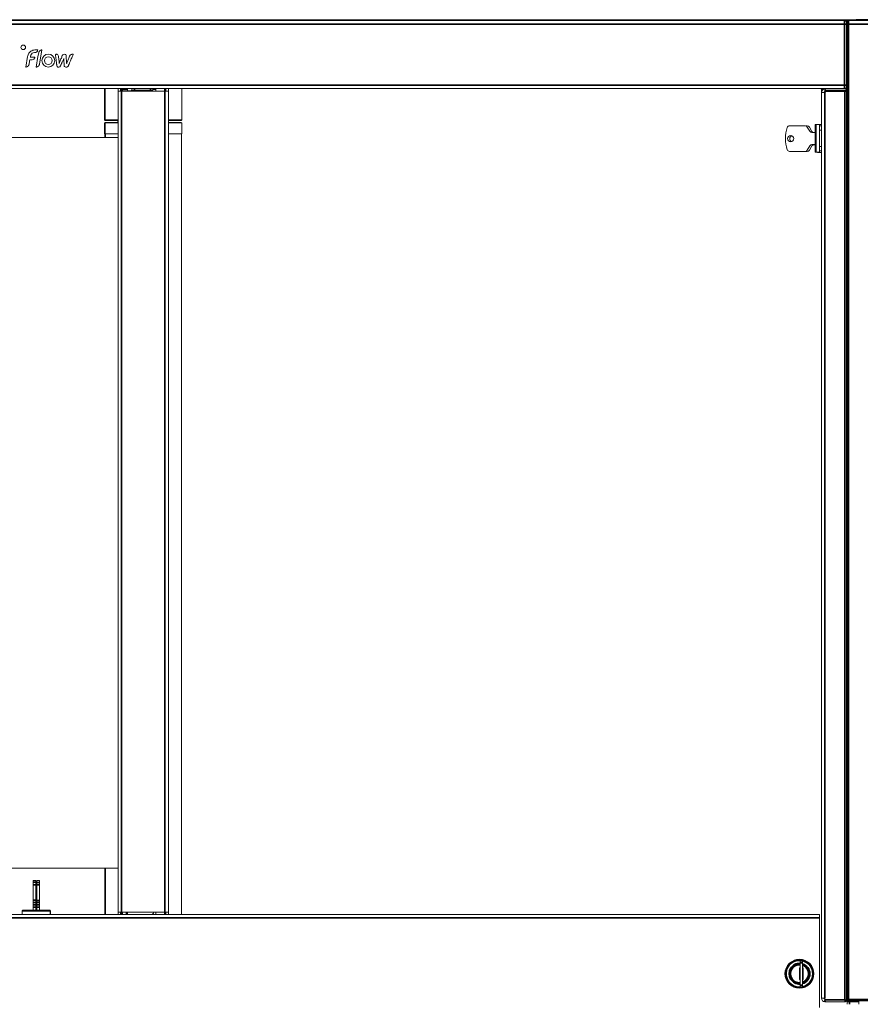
# Model space of a CAD drawing. Header units: millimetres. Extents: x 4 to 1188, y 1 to 840.
# Tile 71 of 256: x 498 to 587, y 319 to 423. Entities that reach past the tile are written whole.
import ezdxf

# ---------------------------------------------------------------- set-up
doc = ezdxf.new("R2010")
doc.units = ezdxf.units.MM
doc.layers.add('1', color=7, linetype='Continuous')
doc.styles.add('Arial Unicode MS', font='Arial Unicode MS')
doc.dimstyles.get("Standard").update_dxf_attribs({"dimtxt": 0.18, "dimasz": 0.18, "dimexe": 0.18, "dimexo": 0.0625, "dimgap": 0.09, "dimtad": 0, "dimtih": 1, "dimtoh": 1, "dimdec": 4, "dimzin": 0, "dimdsep": 46, "dimtxsty": 'Standard', "dimcen": 0.09, "dimadec": 0, "dimazin": 0, "dimtfac": 1, "dimtdec": 4, "dimtofl": 0, "dimtmove": 0, "dimatfit": 3, "dimfxl": 0, "dimtolj": 1, "dimtzin": 0, "dimarcsym": 0})

# ---------------------------------------------------------------- blocks, each defined once
blk = doc.blocks.new('_U51')
at = {"layer": '1', "color": 18, "lineweight": 35}
for p, q in [((512.6, 533.09), (632.65, 533.09)), ((630.65, 533.09), (630.65, 291.23)), ((596.98, 291.23), (632.65, 291.23))]:
    blk.add_line(p, q, dxfattribs=at)
at = {"layer": '1', "color": 18, "lineweight": 70}
for points in [[(630.65, 533.09), (631.43, 529.59), (629.87, 529.59)], [(630.65, 291.23), (629.87, 294.73), (631.43, 294.73)]]:
    blk.add_solid(points, dxfattribs=at)
at = {"layer": '1', "color": 18, "linetype": 'Continuous', "lineweight": 13, "insert": (629.41, 405.82), "char_height": 3, "attachment_point": 7, "rotation": 90, "line_spacing_factor": 1.047437, "style": 'Arial Unicode MS'}
blk.add_mtext('\\fArial Unicode MS|b0|i0;\\W1.0000;{\\H1.21x;(}1814{\\H1.21x;)}', dxfattribs=at)
blk = doc.blocks.new('_U54')
at = {"layer": '1', "color": 18, "lineweight": 35}
for p, q in [((512.55, 533.09), (618.65, 533.09)), ((616.65, 533.09), (616.65, 423.23)), ((586.92, 423.23), (618.65, 423.23))]:
    blk.add_line(p, q, dxfattribs=at)
at = {"layer": '1', "color": 18, "lineweight": 70}
for points in [[(616.65, 533.09), (617.43, 529.59), (615.87, 529.59)], [(616.65, 423.23), (615.87, 426.73), (617.43, 426.73)]]:
    blk.add_solid(points, dxfattribs=at)
at = {"layer": '1', "color": 18, "linetype": 'Continuous', "lineweight": 13, "insert": (615.41, 472.99), "char_height": 3, "attachment_point": 7, "rotation": 90, "line_spacing_factor": 1.047437, "style": 'Arial Unicode MS'}
blk.add_mtext('\\fArial Unicode MS|b0|i0;\\W1.0000;{\\H1.21x;(}824{\\H1.21x;)}', dxfattribs=at)

msp = doc.modelspace()

# ---------------------------------------------------------------- linework, layer by layer
at = {"layer": '1', "color": 154, "linetype": 'Continuous', "lineweight": 13}
for p, q in [((414.0296, 423.2286), (585.9229, 423.2286)), ((414.2763, 423.1386), (585.6763, 423.1386)), ((585.8763, 422.9386), (585.8763, 422.7653)), ((587.5229, 423.2286), (585.9225, 423.2286)), ((585.9229, 423.2286), (585.9229, 423.162)), ((585.9229, 423.2153), (589.922, 423.2153)), ((585.9229, 423.162), (585.9229, 422.542)), ((585.9763, 423.0086), (585.9763, 422.742)), ((586.1096, 423.142), (589.8429, 423.142)), ((585.8763, 422.7653), (585.8763, 416.292)), ((585.8763, 422.542), (585.9763, 422.542)), ((585.9763, 319.2086), (585.9763, 422.742)), ((500.2348, 419.7276), (500.1592, 419.3158)), ((500.3125, 418.5051), (500.5833, 420.0238)), ((499.0599, 419.3158), (498.8647, 418.2089)), ((500.1592, 419.3158), (499.964, 418.2089)), ((502.3905, 418.8049), (502.3367, 419.2945)), ((585.8763, 416.6086), (585.9763, 416.6086)), ((414.2763, 415.9186), (585.6763, 415.9186)), ((507.2157, 415.9186), (507.2157, 412.6097)), ((507.2768, 415.9186), (507.2768, 412.6097)), ((508.6496, 415.6553), (508.6496, 415.9186)), ((508.6496, 415.6553), (508.6496, 328.5886)), ((508.6496, 415.6553), (509.0229, 415.6553)), ((508.9163, 415.6553), (508.9163, 415.9186)), ((508.9435, 415.9186), (508.9435, 415.7097)), ((509.6459, 415.8097), (508.9435, 415.8097)), ((508.9435, 415.7097), (508.9435, 415.6553)), ((509.0229, 415.6553), (513.6096, 415.6553)), ((509.1129, 415.6553), (509.1129, 415.6753)), ((509.1129, 415.6753), (509.5129, 415.6753)), ((509.6196, 415.6753), (509.5129, 415.6753)), ((509.5129, 415.6753), (509.5129, 415.6553)), ((512.1529, 415.6753), (509.6196, 415.6753)), ((509.6435, 415.8097), (509.6435, 415.8023)), ((510.1263, 415.7553), (510.1263, 415.9186)), ((510.1263, 415.7553), (510.3929, 415.7553)), ((512.0863, 415.7553), (510.3929, 415.7553)), ((510.4435, 415.6753), (510.4435, 415.7553)), ((510.9096, 415.7553), (510.9096, 415.6753)), ((511.7096, 415.6753), (511.7096, 415.7553)), ((512.3529, 415.7553), (512.0863, 415.7553)), ((512.2435, 415.7553), (512.2435, 415.6595)), ((512.3529, 415.9186), (512.3529, 415.7553)), ((512.6496, 415.8097), (512.3529, 415.8097)), ((512.6496, 415.9178), (512.6496, 415.6544)), ((513.6096, 415.6553), (513.9829, 415.6553)), ((513.7163, 415.6553), (513.7163, 415.9186)), ((513.9829, 415.6553), (513.9829, 415.9186)), ((514.0101, 415.843), (513.9829, 415.843)), ((513.9829, 415.6553), (513.9829, 328.5886)), ((514.0101, 415.843), (514.0101, 415.9186)), ((514.0101, 328.342), (514.0101, 415.843)), ((515.4101, 412.6097), (515.4101, 415.9186)), ((583.2296, 415.8153), (583.2296, 415.642)), ((583.2296, 415.5086), (583.2296, 415.642)), ((583.2296, 415.5086), (583.6029, 415.5086)), ((583.2296, 415.5086), (583.2296, 319.482)), ((583.6029, 415.882), (585.8963, 415.882)), ((583.6029, 415.882), (583.6029, 415.8705)), ((583.6029, 415.6153), (583.6029, 415.8705)), ((583.7363, 415.6153), (583.6029, 415.6153)), ((583.7301, 415.602), (585.6963, 415.602)), ((583.7363, 415.6153), (585.7629, 415.6153)), ((585.6763, 415.9186), (585.7363, 415.9186)), ((585.8963, 415.602), (585.6963, 415.602)), ((585.8696, 415.9186), (585.7363, 415.9186)), ((585.8963, 415.6153), (585.7629, 415.6153)), ((585.8896, 415.9186), (585.869, 415.9186)), ((585.8696, 416.0674), (585.8696, 415.9186)), ((585.8762, 416.1886), (585.9763, 416.1886)), ((585.8763, 416.1186), (585.8763, 416.292)), ((585.8896, 416.1886), (585.8896, 415.9186)), ((585.8962, 415.882), (585.9029, 415.882)), ((585.8963, 415.882), (585.8963, 415.8705)), ((585.8963, 415.8705), (585.8963, 415.6153)), ((585.9029, 415.6153), (585.8963, 415.6153)), ((585.9029, 415.602), (585.8963, 415.602)), ((585.8963, 415.602), (585.8963, 319.242)), ((585.9029, 415.882), (585.9029, 415.8705)), ((585.9029, 415.8705), (585.9029, 415.6153)), ((585.9029, 415.602), (585.9029, 415.2752)), ((585.8963, 415.2753), (585.9763, 415.2753)), ((507.2157, 412.6097), (507.2824, 412.543)), ((507.2157, 412.6097), (507.2768, 412.6097)), ((507.2768, 412.6097), (507.3435, 412.543)), ((508.6767, 412.6097), (507.2768, 412.6097)), ((507.3435, 412.543), (507.2824, 412.543)), ((507.3435, 412.543), (508.6768, 412.543)), ((508.6157, 412.3424), (508.6157, 412.5418)), ((514.0099, 412.543), (514.1719, 412.543)), ((514.219, 412.6097), (514.01, 412.6097)), ((514.1719, 412.543), (515.3435, 412.543)), ((515.4101, 412.6097), (514.219, 412.6097)), ((515.3435, 412.543), (515.4101, 412.6097)), ((507.2824, 412.343), (507.2157, 412.2764)), ((507.2157, 412.2764), (507.2157, 411.143)), ((507.2157, 412.2764), (507.2767, 412.2764)), ((507.3435, 412.343), (507.2768, 412.2764)), ((507.2768, 412.2764), (507.2768, 411.143)), ((508.6769, 412.2764), (507.2768, 412.2764)), ((507.3434, 412.343), (507.2824, 412.343)), ((507.3435, 412.343), (508.6158, 412.343)), ((515.4101, 412.2764), (514.0099, 412.2764)), ((514.0101, 412.343), (515.3435, 412.343)), ((515.4101, 412.2764), (515.3435, 412.343)), ((515.4101, 411.143), (515.4101, 412.2764)), ((581.4999, 411.9829), (579.8522, 411.9829)), ((581.7199, 411.9753), (581.5632, 411.9753)), ((581.9926, 411.3962), (581.7309, 411.8496)), ((582.2126, 411.3886), (581.9509, 411.842)), ((582.5496, 412.0662), (582.5496, 410.6496)), ((583.0163, 412.1329), (582.6163, 412.1329)), ((583.0163, 412.1329), (583.0163, 410.6496)), ((583.2296, 412.1253), (583.0163, 412.1253)), ((583.2296, 411.9829), (583.0163, 411.9829)), ((583.2296, 411.5315), (583.0163, 411.5315)), ((508.6494, 410.742), (491.3163, 410.742)), ((507.2767, 411.143), (507.2157, 411.143)), ((507.2606, 411.143), (507.2606, 410.7408)), ((507.2768, 411.143), (508.6159, 411.143)), ((507.3212, 411.143), (507.3212, 410.7408)), ((514.0099, 411.143), (515.4101, 411.143)), ((515.3652, 328.3425), (515.3652, 411.143)), ((582.5496, 411.2629), (582.2236, 411.2629)), ((582.5496, 410.6496), (582.5496, 409.2329)), ((583.0163, 410.6496), (583.0163, 409.1662)), ((579.8522, 409.2629), (581.4999, 409.2629)), ((580.0722, 409.2553), (581.7199, 409.2553)), ((581.7309, 409.3962), (581.9926, 409.8496)), ((581.9509, 409.3886), (582.2126, 409.842)), ((582.2236, 409.9829), (582.5496, 409.9829)), ((582.4436, 409.9753), (582.5496, 409.9753)), ((583.0163, 409.7677), (583.2296, 409.7677)), ((583.0163, 409.3162), (583.2296, 409.3162)), ((582.6163, 409.1662), (583.0163, 409.1662)), ((582.8363, 409.1586), (583.2296, 409.1586)), ((491.3163, 333.2753), (508.6494, 333.2753)), ((507.2606, 333.2757), (507.2606, 328.3425)), ((507.3212, 333.2757), (507.3212, 328.3425)), ((499.6563, 331.9553), (499.6496, 331.9553)), ((499.6496, 331.7582), (499.6496, 331.9553)), ((499.6496, 331.506), (499.6496, 331.7582)), ((499.6496, 329.8583), (499.6496, 331.506)), ((499.9229, 331.9686), (499.6563, 331.9686)), ((499.6563, 331.7715), (499.6563, 331.9686)), ((499.6563, 331.5194), (499.6563, 331.7715)), ((499.6563, 329.8716), (499.6563, 331.5194)), ((499.9229, 331.7715), (499.9229, 331.9686)), ((499.9229, 331.7715), (499.9229, 331.5194)), ((499.9229, 329.8716), (499.9229, 331.5194)), ((500.3029, 331.9686), (500.0363, 331.9686)), ((500.0363, 331.7715), (500.0363, 331.9686)), ((500.0363, 331.5194), (500.0363, 331.7715)), ((500.0363, 331.5194), (500.0363, 329.8716)), ((500.3096, 331.9553), (500.0429, 331.9553)), ((500.0429, 331.7582), (500.0429, 331.9553)), ((500.0429, 331.506), (500.0429, 331.7582)), ((500.0429, 331.506), (500.0429, 329.8583)), ((500.3029, 331.9553), (500.3029, 331.9686)), ((500.3096, 331.7582), (500.3096, 331.9553)), ((500.3096, 331.7582), (500.3096, 331.506)), ((500.3096, 331.506), (500.3096, 329.8583)), ((499.6496, 329.6273), (499.6496, 329.8583)), ((499.6496, 329.3656), (499.6496, 329.6273)), ((499.6496, 329.1347), (499.6496, 329.3656)), ((499.6496, 328.8219), (499.6496, 329.1347)), ((499.6563, 329.6407), (499.6563, 329.8716)), ((499.6563, 329.3789), (499.6563, 329.6407)), ((499.6563, 329.148), (499.6563, 329.3789)), ((499.6563, 328.8219), (499.6563, 329.148)), ((499.9229, 329.8716), (499.9229, 329.6407)), ((499.9229, 329.3789), (499.9229, 329.6407)), ((499.9229, 329.3789), (499.9229, 329.148)), ((499.9229, 328.8219), (499.9229, 329.148)), ((500.0363, 329.6407), (500.0363, 329.8716)), ((500.0363, 329.6407), (500.0363, 329.3789)), ((500.0363, 329.148), (500.0363, 329.3789)), ((500.0363, 329.148), (500.0363, 328.822)), ((500.0429, 329.6273), (500.0429, 329.8583)), ((500.0429, 329.6273), (500.0429, 329.3656)), ((500.0429, 329.1347), (500.0429, 329.3656)), ((500.0429, 329.1347), (500.0429, 328.8086)), ((500.3096, 329.8583), (500.3096, 329.6273)), ((500.3096, 329.6273), (500.3096, 329.3656)), ((500.3096, 329.3656), (500.3096, 329.1347)), ((500.3096, 329.1347), (500.3096, 328.8086)), ((416.9229, 328.342), (583.0296, 328.342)), ((498.4863, 328.7553), (498.4863, 328.3553)), ((498.4929, 328.742), (498.4929, 328.342)), ((498.5729, 328.822), (498.5529, 328.822)), ((501.3929, 328.8086), (498.5596, 328.8086)), ((498.5729, 328.822), (500.043, 328.822)), ((500.3096, 328.822), (501.4063, 328.822)), ((501.4596, 328.342), (501.4596, 328.742)), ((501.4596, 328.3553), (501.4729, 328.3553)), ((501.4663, 328.342), (501.4663, 328.3553)), ((501.4729, 328.3553), (501.4729, 328.7553)), ((508.6496, 328.3419), (508.6496, 328.5886)), ((508.6496, 328.5886), (509.0229, 328.5886)), ((508.9163, 328.3419), (508.9163, 328.5886)), ((508.9435, 328.342), (508.9435, 328.5886)), ((509.0229, 328.5886), (513.6096, 328.5886)), ((509.1129, 328.342), (509.1129, 328.5886)), ((509.5129, 328.5886), (509.5129, 328.342)), ((512.3796, 328.342), (512.3796, 328.4682)), ((512.6496, 328.5893), (512.6496, 328.3424)), ((513.6096, 328.5886), (513.9829, 328.5886)), ((513.7163, 328.5886), (513.7163, 328.3419)), ((513.9829, 328.5886), (513.9829, 328.3419)), ((583.0289, 328.342), (583.0363, 328.342)), ((583.0296, 328.0086), (583.0296, 328.342)), ((583.0296, 318.502), (583.0296, 328.0086)), ((583.0363, 328.0086), (583.0363, 328.342)), ((583.0363, 318.8354), (583.0363, 328.0086)), ((579.9733, 323.2365), (579.7449, 323.0879)), ((580.4372, 323.5383), (580.2088, 323.3897)), ((580.9629, 322.6886), (580.8963, 322.6886)), ((580.8963, 322.6886), (580.8963, 321.462)), ((580.9629, 323.2286), (580.9629, 323.4086)), ((580.9629, 323.4086), (581.2296, 323.4086)), ((580.9629, 323.2286), (580.9629, 320.8686)), ((581.4404, 323.4552), (581.1975, 323.5787)), ((581.2296, 323.4086), (581.2296, 323.2286)), ((581.2296, 323.2286), (581.2296, 320.8686)), ((581.2963, 322.6886), (581.2296, 322.6886)), ((581.2963, 321.462), (581.2963, 322.6886)), ((581.9338, 323.2043), (581.6908, 323.3279)), ((579.3997, 322.4093), (579.4142, 322.1371)), ((579.4291, 321.8566), (579.4436, 321.5845)), ((582.3634, 322.294), (582.3489, 322.5661)), ((582.3928, 322.4093), (582.3783, 322.1371)), ((582.3928, 321.7413), (582.3783, 322.0134)), ((582.3981, 322.3844), (582.385, 322.1371)), ((582.3981, 321.7662), (582.385, 322.0134)), ((579.8588, 320.9463), (580.1017, 320.8227)), ((580.3521, 320.6954), (580.595, 320.5718)), ((580.8963, 321.462), (580.9629, 321.462)), ((580.9629, 320.6886), (580.9629, 320.8686)), ((581.2296, 320.6886), (580.9629, 320.6886)), ((581.2296, 321.462), (581.2963, 321.462)), ((581.2296, 320.8686), (581.2296, 320.6886)), ((581.3553, 320.6123), (581.5837, 320.7609)), ((581.8192, 320.9141), (582.0476, 321.0627)), ((583.6029, 319.482), (583.2296, 319.482)), ((583.6029, 319.482), (583.6029, 319.3086)), ((583.6029, 319.242), (583.6029, 319.3086)), ((583.7363, 319.1086), (583.6029, 319.1086)), ((585.7629, 319.1086), (583.7363, 319.1086)), ((585.892, 319.2086), (585.9763, 319.2086)), ((585.9496, 319.2086), (585.9496, 319.202)), ((585.9496, 319.202), (585.9496, 319.0953)), ((585.9496, 319.0953), (586.2163, 319.0953)), ((585.9496, 318.8353), (585.9496, 319.0953)), ((586.1096, 319.342), (585.9763, 319.2086)), ((589.9763, 319.2086), (585.9763, 319.2086)), ((587.1763, 319.0953), (586.2163, 319.0953)), ((587.1763, 319.202), (587.0429, 319.202)), ((587.0429, 319.0953), (587.0429, 319.202)), ((587.1763, 319.2089), (587.1763, 318.8367))]:
    msp.add_line(p, q, dxfattribs=at)
at = {"layer": '1', "color": 154, "linetype": 'Continuous', "lineweight": 35}
for p, q in [((585.9229, 423.162), (414.0296, 423.162)), ((585.6763, 422.7653), (585.6763, 423.1386)), ((589.9229, 423.162), (585.9229, 423.162)), ((586.1096, 422.742), (586.1096, 423.142)), ((414.2763, 422.7653), (585.6763, 422.7653)), ((585.8763, 422.7653), (585.6763, 422.7653)), ((585.6763, 416.292), (585.6763, 422.7653)), ((585.9763, 422.142), (585.8763, 422.142)), ((586.1096, 422.742), (585.9763, 422.742)), ((586.1096, 422.742), (586.1096, 319.342)), ((589.8429, 422.742), (586.1096, 422.742)), ((414.2763, 416.292), (585.6763, 416.292)), ((508.9435, 415.7097), (508.9163, 415.7097)), ((509.0229, 415.6553), (509.0229, 328.5886)), ((509.0777, 415.8085), (509.0777, 415.6541)), ((509.6196, 415.6753), (509.6196, 415.6553)), ((510.3929, 415.9186), (510.3929, 415.7553)), ((512.0863, 415.7553), (512.0863, 415.9186)), ((513.6096, 415.9183), (513.6096, 415.6541)), ((513.6096, 415.6553), (513.6096, 328.5886)), ((583.2296, 415.8153), (583.39, 415.8153)), ((583.2296, 415.642), (583.2542, 415.642)), ((583.6029, 415.5086), (583.6029, 319.482)), ((583.7363, 415.682), (583.7363, 415.6153)), ((585.7629, 415.682), (583.7363, 415.682)), ((585.8763, 416.292), (585.6763, 416.292)), ((585.6763, 415.9186), (585.6763, 416.292)), ((585.6963, 319.3086), (585.6963, 415.602)), ((585.7363, 415.9186), (585.7363, 415.9278)), ((585.7629, 415.6153), (585.7629, 415.682)), ((582.6163, 410.6496), (582.6163, 412.1329)), ((582.6163, 409.1662), (582.6163, 410.6496)), ((582.8363, 409.1586), (582.8363, 409.1662)), ((499.6496, 331.7582), (499.6563, 331.7582)), ((499.6563, 331.506), (499.6496, 331.506)), ((499.6563, 331.7715), (499.9229, 331.7715)), ((499.9229, 331.5194), (499.6563, 331.5194)), ((500.0363, 331.7715), (500.0429, 331.7715)), ((500.0429, 331.5194), (500.0363, 331.5194)), ((500.0429, 331.7582), (500.3096, 331.7582)), ((500.3096, 331.506), (500.0429, 331.506)), ((499.6496, 329.8583), (499.6563, 329.8583)), ((499.6563, 329.6273), (499.6496, 329.6273)), ((499.6496, 329.3656), (499.6563, 329.3656)), ((499.6563, 329.1347), (499.6496, 329.1347)), ((499.6563, 329.8716), (499.9229, 329.8716)), ((499.9229, 329.6407), (499.6563, 329.6407)), ((499.6563, 329.3789), (499.9229, 329.3789)), ((499.9229, 329.148), (499.6563, 329.148)), ((500.0363, 329.8716), (500.0429, 329.8716)), ((500.0429, 329.6407), (500.0363, 329.6407)), ((500.0363, 329.3789), (500.0429, 329.3789)), ((500.0429, 329.148), (500.0363, 329.148)), ((500.0429, 329.8583), (500.3096, 329.8583)), ((500.3096, 329.6273), (500.0429, 329.6273)), ((500.0429, 329.3656), (500.3096, 329.3656)), ((500.3096, 329.1347), (500.0429, 329.1347)), ((583.0296, 328.0086), (416.9229, 328.0086)), ((498.4943, 328.7553), (498.4863, 328.7553)), ((501.4596, 328.742), (498.4929, 328.742)), ((501.4583, 328.7553), (501.4729, 328.7553)), ((509.0777, 328.5886), (509.0777, 328.3422)), ((509.6196, 328.5886), (509.6196, 328.342)), ((513.6096, 328.5888), (513.6096, 328.3426)), ((583.0363, 328.0086), (583.0289, 328.0086)), ((581.2296, 323.2286), (580.9629, 323.2286)), ((580.9629, 320.8686), (581.2296, 320.8686)), ((583.6029, 319.3086), (585.6963, 319.3086)), ((583.6029, 319.242), (583.6029, 319.1086)), ((585.6963, 319.3086), (585.8963, 319.242)), ((585.6963, 319.3086), (585.7629, 319.1086)), ((587.0429, 319.202), (585.9496, 319.202)), ((586.1096, 319.342), (589.8429, 319.342)), ((586.2163, 319.0953), (586.2163, 318.8353))]:
    msp.add_line(p, q, dxfattribs=at)
at = {"layer": '1', "color": 154, "linetype": 'Continuous', "lineweight": 13}
for centre, radius in [((579.9763, 410.6229), 0.3333), ((580.8963, 322.0753), 1.5333), ((580.8963, 322.0753), 1.4833)]:
    msp.add_circle(centre, radius, dxfattribs=at)
for centre, radius, start, end in [((585.6763, 422.9386), 0.2, 0, 90), ((586.1096, 423.0086), 0.1333, 90, 180), ((510.1263, 415.6486), 0.5067, 147.798281, 176.982187), ((510.1263, 415.6486), 0.1067, 90, 165.52125), ((512.1529, 415.4086), 0.2667, 67.667344, 90), ((583.1229, 415.8153), 0.1067, 0, 75.637969), ((583.6029, 415.5086), 0.3733, 90, 180), ((583.1229, 415.8153), 0.3733, 7.394062, 16.069219), ((583.1296, 415.8153), 0.3733, 7.710469, 16.069219), ((583.6029, 415.5086), 0.1067, 90, 180), ((583.6096, 415.5086), 0.1067, 90, 180), ((583.7301, 415.4686), 0.1333, 90, 162.542397), ((585.6763, 416.1186), 0.2, 270, 0), ((583.034, 410.6229), 3.6311, 161.036388, 198.963612), ((579.8522, 411.7162), 0.2667, 90, 161.036388), ((581.4999, 411.7162), 0.2667, 30, 90), ((581.7199, 411.7086), 0.2667, 30, 90), ((582.2236, 411.5296), 0.2667, 210, 270), ((582.4436, 411.522), 0.2667, 210, 256.265625), ((582.6163, 412.0662), 0.0667, 90, 180), ((580.1963, 410.6153), 0.3333, 107.296875, 248.731875), ((579.8522, 409.5296), 0.2667, 198.963612, 270), ((580.0722, 409.522), 0.2667, 256.265558, 270), ((581.4999, 409.5296), 0.2667, 270, 330), ((581.7199, 409.522), 0.2667, 270, 330), ((582.2236, 409.7162), 0.2667, 90, 150), ((582.4436, 409.7086), 0.2667, 90, 150), ((582.6163, 409.2329), 0.0667, 180, 270), ((582.8363, 409.2253), 0.0667, 242.329219, 270), ((498.5529, 328.7553), 0.0667, 90, 180), ((498.5596, 328.742), 0.0667, 90, 180), ((498.5729, 328.7553), 0.0667, 90, 143.129531), ((501.3929, 328.742), 0.0667, 0, 90), ((501.4063, 328.7553), 0.0667, 0, 90), ((512.1529, 328.6086), 0.2667, 270, 355.698281), ((580.8963, 322.0753), 1.0333, 85.933125, 274.066875), ((580.8963, 322.0753), 1.03, 85.921875, 273.706875), ((580.8963, 322.0753), 1.03, 0, 70.72875), ((580.8963, 322.0753), 1.0333, 0, 70.790625), ((580.8963, 322.0753), 1.03, 288.8775, 0), ((580.8963, 322.0753), 1.0333, 288.815625, 0), ((580.9029, 322.0753), 1.4833, 0, 4.64625), ((580.9029, 322.0753), 1.4833, 355.35375, 0), ((583.6029, 319.482), 0.3733, 180, 270), ((583.6029, 319.482), 0.1067, 180, 270), ((583.6096, 319.482), 0.1067, 180, 266.415469), ((585.7629, 319.242), 0.1333, 270, 0), ((585.7696, 319.242), 0.1333, 270, 345.52125)]:
    msp.add_arc(centre, radius, start, end, dxfattribs=at)
at = {"layer": '1', "color": 154, "linetype": 'Continuous', "lineweight": 35}
for radius, start, end in [(1.4167, 0, 281.806875), (1.1, 86.529375, 273.470625), (0.9633, 86.034375, 273.965625), (1.1, 0, 72.365625), (0.9633, 0, 69.76125), (0.9633, 290.23875, 0), (1.1, 287.634375, 0), (1.4167, 283.606875, 0)]:
    msp.add_arc((580.8963, 322.0753), radius, start, end, dxfattribs=at)
at = {"layer": '1', "color": 154, "linetype": 'Continuous', "lineweight": 13}
for points, degree in [([(498.5934, 420.5399), (498.4593, 420.5399), (498.3508, 420.4312), (498.3508, 420.2972)], 3), ([(498.3508, 420.2972), (498.3508, 420.1631), (498.4593, 420.0544), (498.5934, 420.0544)], 3), ([(498.8361, 420.2972), (498.8361, 420.4312), (498.7274, 420.5399), (498.5934, 420.5399)], 3), ([(498.5934, 420.0544), (498.7274, 420.0544), (498.8361, 420.1631), (498.8361, 420.2972)], 3), ([(499.2006, 419.6905), (499.1223, 419.5811), (499.083, 419.4388), (499.0599, 419.3158)], 3), ([(499.6145, 419.988), (499.4473, 419.9445), (499.304, 419.8348), (499.2006, 419.6905)], 3), ([(499.3691, 419.3711), (499.3954, 419.5202), (499.5063, 419.6891), (499.6632, 419.7192)], 3), ([(500.0233, 420.0179), (499.8773, 420.0167), (499.7633, 420.0268), (499.6145, 419.988)], 3), ([(499.6632, 419.7192), (499.7485, 419.7355), (499.8352, 419.7304), (499.9195, 419.7652)], 3), ([(499.9195, 419.7652), (499.9936, 419.7957), (500.0638, 419.8328), (500.0982, 419.9043)], 3), ([(500.1372, 420.0158), (500.0993, 420.0173), (500.0616, 420.0181), (500.0233, 420.0179)], 3), ([(500.0982, 419.9043), (500.1016, 419.9113), (500.1452, 420.0155), (500.1372, 420.0158)], 3), ([(500.3747, 419.949), (500.2665, 419.8708), (500.2348, 419.7276)], 2), ([(500.5833, 420.0238), (500.4829, 420.0271), (500.3747, 419.949)], 2), ([(499.2132, 418.5051), (499.2403, 418.6463), (499.2663, 418.8266), (499.2945, 418.9679)], 3), ([(499.2945, 418.9679), (499.3072, 418.9676), (499.3202, 418.969), (499.333, 418.9697)], 3), ([(499.333, 418.9697), (499.4619, 418.9775), (499.6125, 418.9431), (499.7262, 419.0436)], 3), ([(499.3462, 419.2409), (499.3623, 419.3321), (499.3691, 419.3711)], 2), ([(499.8286, 419.2442), (499.8278, 419.2442), (499.3462, 419.2409)], 2), ([(499.7262, 419.0436), (499.7608, 419.0741), (499.7801, 419.115), (499.796, 419.1553)], 3), ([(499.796, 419.1553), (499.7982, 419.1611), (499.8311, 419.244), (499.8286, 419.2442)], 3), ([(501.2527, 419.5771), (500.8739, 419.5771), (500.5668, 419.27), (500.5668, 418.8912)], 3), ([(500.5668, 418.8912), (500.5668, 418.5124), (500.8739, 418.2053), (501.2527, 418.2053)], 3), ([(501.2527, 419.3025), (501.0256, 419.3025), (500.8414, 419.1183), (500.8414, 418.8912)], 3), ([(500.8414, 418.8912), (500.8414, 418.6641), (501.0256, 418.4799), (501.2527, 418.4799)], 3), ([(501.9386, 418.8912), (501.9386, 419.27), (501.6315, 419.5771), (501.2527, 419.5771)], 3), ([(501.664, 418.8912), (501.664, 419.1183), (501.4799, 419.3025), (501.2527, 419.3025)], 3), ([(501.2527, 418.4799), (501.4799, 418.4799), (501.664, 418.6641), (501.664, 418.8912)], 3), ([(501.2527, 418.2053), (501.6315, 418.2053), (501.9386, 418.5124), (501.9386, 418.8912)], 3), ([(502.0749, 419.5627), (502.0696, 419.5623), (502.0055, 419.5484), (502.0061, 419.5437)], 3), ([(502.0061, 419.5437), (502.1601, 418.3513), (502.1603, 418.3499)], 2), ([(502.2067, 419.542), (502.1607, 419.5623), (502.1285, 419.5669), (502.0749, 419.5627)], 3), ([(502.3088, 419.4225), (502.2872, 419.4787), (502.262, 419.5175), (502.2067, 419.542)], 3), ([(502.3367, 419.2945), (502.3321, 419.3372), (502.3236, 419.3838), (502.3088, 419.4225)], 3), ([(502.4064, 418.5887), (502.4011, 418.6607), (502.3964, 418.733), (502.3905, 418.8049)], 3), ([(502.4401, 418.6736), (502.4318, 418.6529), (502.4236, 418.6322), (502.4154, 418.6115)], 3), ([(502.5959, 419.0667), (502.544, 418.9356), (502.4921, 418.8046), (502.4401, 418.6736)], 3), ([(502.5527, 418.3478), (502.5667, 418.3782), (502.8861, 419.1062)], 2), ([(502.6717, 419.2584), (502.6465, 419.1945), (502.6212, 419.1306), (502.5959, 419.0667)], 3), ([(502.7386, 419.4311), (502.712, 419.376), (502.694, 419.315), (502.6717, 419.2584)], 3), ([(502.7959, 419.5055), (502.7743, 419.4857), (502.751, 419.4569), (502.7386, 419.4311)], 3), ([(502.9547, 419.5646), (502.9, 419.5664), (502.8408, 419.5464), (502.7959, 419.5055)], 3), ([(502.8861, 419.1062), (502.9402, 418.3546), (502.9402, 418.3543)], 2), ([(503.0998, 419.5221), (503.0632, 419.5558), (503.0069, 419.5628), (502.9547, 419.5646)], 3), ([(503.1511, 419.3295), (503.1483, 419.3942), (503.1472, 419.4785), (503.0998, 419.5221)], 3), ([(503.1766, 418.8187), (503.1674, 418.9889), (503.1585, 419.1589), (503.1511, 419.3295)], 3), ([(503.1891, 418.5843), (503.1848, 418.6625), (503.1808, 418.7406), (503.1766, 418.8187)], 3), ([(503.2151, 418.6488), (503.2089, 418.6333), (503.1883, 418.6004), (503.1891, 418.5843)], 3), ([(503.3434, 418.9654), (503.3005, 418.86), (503.2577, 418.7544), (503.2151, 418.6488)], 3), ([(503.5014, 419.3486), (503.4481, 419.221), (503.3955, 419.0933), (503.3434, 418.9654)], 3), ([(503.3771, 418.3457), (503.4136, 418.4172), (503.8944, 419.5437)], 2), ([(503.6837, 419.5307), (503.6011, 419.4915), (503.5366, 419.4327), (503.5014, 419.3486)], 3), ([(503.8944, 419.5437), (503.8164, 419.5936), (503.6837, 419.5307)], 2), ([(498.8647, 418.2089), (498.9651, 418.2057), (499.0732, 418.2838)], 2), ([(499.0732, 418.2838), (499.1814, 418.3619), (499.2132, 418.5051)], 2), ([(499.964, 418.2089), (500.0644, 418.2057), (500.1726, 418.2838)], 2), ([(500.1726, 418.2838), (500.2808, 418.3619), (500.3125, 418.5051)], 2), ([(502.1603, 418.3499), (502.1692, 418.2812), (502.2021, 418.2141), (502.278, 418.2053)], 3), ([(502.278, 418.2053), (502.3212, 418.2004), (502.3285, 418.2023), (502.373, 418.204)], 3), ([(502.373, 418.204), (502.4645, 418.2075), (502.5152, 418.2665), (502.5527, 418.3478)], 3), ([(502.4154, 418.6115), (502.4133, 418.6062), (502.406, 418.5942), (502.4064, 418.5887)], 3), ([(502.9402, 418.3543), (502.9429, 418.3169), (502.9479, 418.2798), (502.9722, 418.2527)], 3), ([(502.9722, 418.2527), (503.0036, 418.2173), (503.0511, 418.2024), (503.1014, 418.2004)], 3), ([(503.1014, 418.2004), (503.1416, 418.1988), (503.1895, 418.1949), (503.2308, 418.2053)], 3), ([(503.2308, 418.2053), (503.3007, 418.2229), (503.3465, 418.2856), (503.3771, 418.3457)], 3)]:
    msp.add_open_spline(points, degree=degree, dxfattribs=at)
for points, knots in [([(583.7363, 415.682), (583.7353, 415.6831), (583.7344, 415.6843), (583.7325, 415.6866), (583.7297, 415.69), (583.7268, 415.6935), (583.7212, 415.7004), (583.7175, 415.705), (583.7064, 415.7186), (583.699, 415.7277), (583.6882, 415.7412), (583.6846, 415.7457), (583.6774, 415.7547), (583.6739, 415.7591), (583.6634, 415.7724), (583.6568, 415.781), (583.644, 415.7978), (583.638, 415.806), (583.631, 415.816), (583.6296, 415.8179), (583.6269, 415.8218), (583.6256, 415.8237), (583.6219, 415.8293), (583.6195, 415.833), (583.6152, 415.84), (583.6132, 415.8433), (583.6106, 415.8482), (583.6097, 415.8498), (583.6082, 415.8529), (583.6075, 415.8544), (583.6056, 415.8587), (583.6046, 415.8614), (583.6033, 415.8663), (583.6029, 415.8685), (583.6029, 415.8705)], [0, 0, 0, 0, 0.015625, 0.015625, 0.03125, 0.0625, 0.0625, 0.125, 0.125, 0.25, 0.25, 0.3125, 0.3125, 0.375, 0.375, 0.5, 0.5, 0.625, 0.625, 0.65625, 0.65625, 0.6875, 0.6875, 0.75, 0.75, 0.8125, 0.8125, 0.84375, 0.84375, 0.875, 0.875, 0.9375, 0.9375, 1, 1, 1, 1]), ([(585.8963, 415.8705), (585.8963, 415.8685), (585.8959, 415.8663), (585.8946, 415.8614), (585.8936, 415.8587), (585.8917, 415.8544), (585.891, 415.8529), (585.8895, 415.8498), (585.8886, 415.8482), (585.886, 415.8433), (585.884, 415.84), (585.8797, 415.833), (585.8773, 415.8293), (585.8736, 415.8237), (585.8723, 415.8218), (585.8696, 415.8179), (585.8682, 415.816), (585.8612, 415.806), (585.8552, 415.7978), (585.8424, 415.781), (585.8358, 415.7724), (585.8253, 415.7591), (585.8218, 415.7547), (585.8146, 415.7457), (585.811, 415.7412), (585.8002, 415.7277), (585.7928, 415.7186), (585.7817, 415.705), (585.778, 415.7004), (585.7723, 415.6935), (585.7695, 415.69), (585.7667, 415.6866), (585.7648, 415.6843), (585.7639, 415.6831), (585.7629, 415.682)], [0, 0, 0, 0, 0.0625, 0.0625, 0.125, 0.125, 0.15625, 0.15625, 0.1875, 0.1875, 0.25, 0.25, 0.3125, 0.3125, 0.34375, 0.34375, 0.375, 0.375, 0.5, 0.5, 0.625, 0.625, 0.6875, 0.6875, 0.75, 0.75, 0.875, 0.875, 0.9375, 0.9375, 0.96875, 0.984375, 0.984375, 1, 1, 1, 1]), ([(585.9029, 415.8705), (585.9029, 415.8685), (585.9026, 415.8663), (585.9012, 415.8614), (585.9002, 415.8587), (585.8984, 415.8544), (585.8977, 415.8529), (585.8967, 415.851), (585.8965, 415.8506), (585.8964, 415.8503)], [0, 0, 0, 0, 0.38255547, 0.38255547, 0.76511094, 0.76511094, 0.95638868, 0.95638868, 1, 1, 1, 1]), ([(583.7363, 319.1086), (583.7353, 319.1086), (583.7344, 319.1086), (583.7325, 319.1087), (583.7297, 319.1088), (583.7268, 319.1089), (583.7212, 319.1094), (583.7175, 319.1099), (583.7064, 319.1118), (583.699, 319.1137), (583.6882, 319.1175), (583.6846, 319.119), (583.6774, 319.1222), (583.6739, 319.1241), (583.6634, 319.13), (583.6568, 319.1346), (583.644, 319.1453), (583.638, 319.1514), (583.631, 319.1601), (583.6296, 319.1619), (583.6269, 319.1656), (583.6256, 319.1675), (583.6219, 319.1733), (583.6195, 319.1774), (583.6152, 319.1859), (583.6132, 319.1904), (583.6106, 319.1974), (583.6097, 319.1998), (583.6082, 319.2047), (583.6075, 319.2072), (583.6056, 319.2148), (583.6046, 319.22), (583.6033, 319.2308), (583.6029, 319.2363), (583.6029, 319.242)], [0, 0, 0, 0, 0.015625, 0.015625, 0.03125, 0.0625, 0.0625, 0.125, 0.125, 0.25, 0.25, 0.3125, 0.3125, 0.375, 0.375, 0.5, 0.5, 0.625, 0.625, 0.65625, 0.65625, 0.6875, 0.6875, 0.75, 0.75, 0.8125, 0.8125, 0.84375, 0.84375, 0.875, 0.875, 0.9375, 0.9375, 1, 1, 1, 1])]:
    msp.add_open_spline(points, degree=3, knots=knots, dxfattribs=at)

# ---------------------------------------------------------------- dimensions: what is measured, and where the dimension line sits
at = {"layer": '1', "color": 18, "linetype": 'Continuous', "lineweight": 13}
for base, p1, p2, picture, middle in [((616.6503, 533.0864), (585.1052, 423.2286), (511.2883, 533.0864), '_U54', (616.6503, 478.1575)), ((630.6503, 533.0862), (543.3395, 291.2286), (511.5763, 533.0862), '_U51', (630.6503, 412.1574))]:
    dim = msp.add_linear_dim(base=base, p1=p1, p2=p2, angle=270, dimstyle='Standard', override={"dimtxt": 3, "dimasz": 3.5, "dimexe": 2, "dimexo": 1, "dimgap": 1.5, "dimtad": 1, "dimtih": 0, "dimtoh": 0, "dimdec": 0, "dimlfac": 7.5, "dimzin": 8, "dimdsep": 44, "dimlunit": 2, "dimpost": '(<>)', "dimtxsty": 'Arial Unicode MS', "dimsah": 1, "dimse1": 0, "dimse2": 0, "dimsd1": 0, "dimsd2": 0, "dimclrd": 18, "dimclre": 18, "dimclrt": 18, "dimtm": -0.1, "dimtfac": 0.666667, "dimtdec": 2, "dimtofl": 1, "dimtmove": 0, "dimtzin": 8, "dimlwd": 35, "dimlwe": 35}, dxfattribs=at)
    dim.commit()
    dim.dimension.update_dxf_attribs({"geometry": picture, "text_midpoint": middle, "dimtype": 160})

doc.saveas('drawing.dxf')
